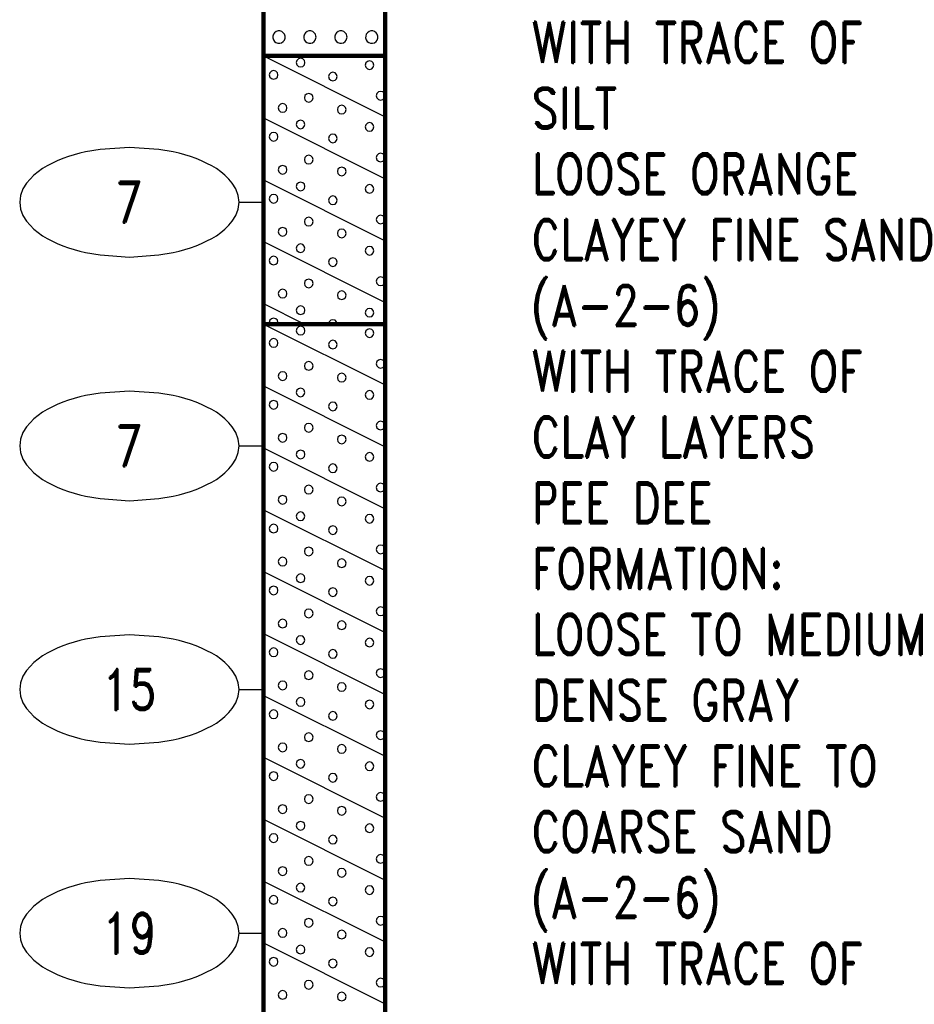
# Model space of a CAD drawing. Extents: x -12 to 875, y 346 to 518.
# Tile 9 of 10: x 838 to 874, y 436 to 477. Entities that reach past the tile are written whole.
import ezdxf
from ezdxf.enums import TextEntityAlignment as Align

# ---------------------------------------------------------------- set-up
doc = ezdxf.new("R2010")
doc.units = 0
doc.linetypes.add('Solid', pattern=[0])
doc.layers.get('0').update_dxf_attribs({"linetype": 'Solid'})
doc.layers.add('EB1-A', color=1, linetype='Solid')
doc.styles.add('ROMAND', font='romand', dxfattribs={"height": 1})

# ---------------------------------------------------------------- blocks, each defined once
blk = doc.blocks.new('DGRFC_NCDOT$NVALUE$ELLIPS')
at = {"color": 7, "linetype": 'Solid'}
blk.add_lwpolyline([(0, -2.5), (1.337, -2.407), (1.998, -2.292), (2.262, -2.231), (2.524, -2.16), (2.783, -2.078), (3.038, -1.985), (3.289, -1.882), (3.536, -1.768), (3.755, -1.657), (3.965, -1.529), (4.165, -1.386), (4.353, -1.227), (4.528, -1.054), (4.689, -0.869), (4.858, -0.606), (4.964, -0.311), (5, 0), (4.964, 0.311), (4.858, 0.606), (4.689, 0.869), (4.528, 1.054), (4.353, 1.227), (4.165, 1.386), (3.965, 1.529), (3.755, 1.657), (3.536, 1.768), (3.289, 1.882), (3.038, 1.985), (2.783, 2.078), (2.524, 2.16), (2.262, 2.231), (1.998, 2.292), (1.337, 2.407), (0, 2.5), (-1.337, 2.407), (-1.998, 2.292), (-2.262, 2.231), (-2.524, 2.16), (-2.783, 2.078), (-3.038, 1.985), (-3.289, 1.882), (-3.536, 1.768), (-3.755, 1.657), (-3.965, 1.529), (-4.165, 1.386), (-4.353, 1.227), (-4.528, 1.054), (-4.689, 0.869), (-4.858, 0.606), (-4.964, 0.311), (-5, 0), (-4.964, -0.311), (-4.858, -0.606), (-4.689, -0.869), (-4.528, -1.054), (-4.353, -1.227), (-4.165, -1.386), (-3.965, -1.529), (-3.755, -1.657), (-3.536, -1.768), (-3.289, -1.882), (-3.038, -1.985), (-2.783, -2.078), (-2.524, -2.16), (-2.262, -2.231), (-1.998, -2.292), (-1.337, -2.407), (0, -2.5)], dxfattribs=at)

msp = doc.modelspace()

# ---------------------------------------------------------------- linework, layer by layer
at = {"layer": 'EB1-A', "color": 7, "linetype": 'Solid', "const_width": 0.178}
for points in [[(847.5, 498.2), (847.5, 475.2)], [(852.5, 475.2), (852.5, 498.2)], [(847.5, 475.2), (852.5, 475.2)], [(847.5, 475.2), (847.5, 464.2)], [(852.5, 464.2), (852.5, 475.2)], [(847.5, 464.2), (852.5, 464.2)], [(847.5, 464.2), (847.5, 434.2)], [(852.5, 434.2), (852.5, 464.2)]]:
    msp.add_lwpolyline(points, dxfattribs=at)
at = {"layer": 'EB1-A', "color": 2, "linetype": 'Solid'}
for points in [[(848.389, 475.975), (848.386, 476.015), (848.362, 476.09), (848.316, 476.154), (848.252, 476.201), (848.177, 476.226), (848.098, 476.226), (848.022, 476.203), (847.958, 476.157), (847.91, 476.094), (847.885, 476.019), (847.883, 475.94), (847.906, 475.864), (847.951, 475.799), (848.014, 475.751), (848.089, 475.725), (848.168, 475.723), (848.244, 475.745), (848.309, 475.79), (848.358, 475.852), (848.385, 475.927), (848.389, 475.975)], [(849.659, 475.975), (849.656, 476.015), (849.632, 476.09), (849.586, 476.154), (849.522, 476.201), (849.447, 476.226), (849.368, 476.226), (849.292, 476.203), (849.228, 476.157), (849.18, 476.094), (849.155, 476.019), (849.153, 475.94), (849.176, 475.864), (849.221, 475.799), (849.284, 475.751), (849.359, 475.725), (849.438, 475.723), (849.514, 475.745), (849.579, 475.79), (849.628, 475.852), (849.655, 475.927), (849.659, 475.975)], [(850.929, 475.975), (850.926, 476.015), (850.902, 476.09), (850.856, 476.154), (850.792, 476.201), (850.717, 476.226), (850.638, 476.226), (850.562, 476.203), (850.498, 476.157), (850.45, 476.094), (850.425, 476.019), (850.423, 475.94), (850.446, 475.864), (850.491, 475.799), (850.554, 475.751), (850.629, 475.725), (850.708, 475.723), (850.784, 475.745), (850.849, 475.79), (850.898, 475.852), (850.925, 475.927), (850.929, 475.975)], [(852.199, 475.975), (852.196, 476.015), (852.172, 476.09), (852.126, 476.154), (852.062, 476.201), (851.987, 476.226), (851.908, 476.226), (851.832, 476.203), (851.768, 476.157), (851.72, 476.094), (851.695, 476.019), (851.693, 475.94), (851.716, 475.864), (851.761, 475.799), (851.824, 475.751), (851.899, 475.725), (851.978, 475.723), (852.054, 475.745), (852.119, 475.79), (852.168, 475.852), (852.195, 475.927), (852.199, 475.975)], [(847.5, 475.2), (852.5, 472.7)], [(849.201, 474.927), (849.178, 475.016), (849.112, 475.081), (849.024, 475.105), (848.935, 475.081), (848.87, 475.016), (848.846, 474.927), (848.87, 474.838), (848.935, 474.773), (849.024, 474.75), (849.112, 474.773), (849.178, 474.838), (849.201, 474.927)], [(852.031, 474.825), (852.007, 474.914), (851.942, 474.979), (851.853, 475.003), (851.764, 474.979), (851.699, 474.914), (851.675, 474.825), (851.699, 474.737), (851.764, 474.672), (851.853, 474.648), (851.942, 474.672), (852.007, 474.737), (852.031, 474.825)], [(848.095, 474.424), (848.071, 474.513), (848.006, 474.578), (847.917, 474.602), (847.828, 474.578), (847.763, 474.513), (847.74, 474.424), (847.763, 474.335), (847.828, 474.27), (847.917, 474.246), (848.006, 474.27), (848.071, 474.335), (848.095, 474.424)], [(850.526, 474.358), (850.502, 474.447), (850.437, 474.512), (850.348, 474.535), (850.259, 474.512), (850.194, 474.447), (850.17, 474.358), (850.194, 474.269), (850.259, 474.204), (850.348, 474.18), (850.437, 474.204), (850.502, 474.269), (850.526, 474.358)], [(849.534, 473.483), (849.51, 473.572), (849.445, 473.637), (849.356, 473.661), (849.268, 473.637), (849.202, 473.572), (849.179, 473.483), (849.202, 473.394), (849.268, 473.329), (849.356, 473.305), (849.445, 473.329), (849.51, 473.394), (849.534, 473.483)], [(852.484, 473.569), (852.46, 473.658), (852.395, 473.723), (852.306, 473.747), (852.217, 473.723), (852.152, 473.658), (852.128, 473.569), (852.152, 473.481), (852.217, 473.416), (852.306, 473.392), (852.395, 473.416), (852.46, 473.481), (852.484, 473.569)], [(848.464, 473.066), (848.44, 473.155), (848.375, 473.22), (848.286, 473.244), (848.197, 473.22), (848.132, 473.155), (848.108, 473.066), (848.132, 472.977), (848.197, 472.912), (848.286, 472.888), (848.375, 472.912), (848.44, 472.977), (848.464, 473.066)], [(850.889, 473), (850.866, 473.089), (850.801, 473.154), (850.712, 473.178), (850.623, 473.154), (850.558, 473.089), (850.534, 473), (850.558, 472.911), (850.623, 472.846), (850.712, 472.822), (850.801, 472.846), (850.866, 472.911), (850.889, 473)], [(847.5, 472.66), (852.5, 470.16)], [(849.201, 472.39), (849.177, 472.479), (849.112, 472.544), (849.023, 472.568), (848.935, 472.544), (848.869, 472.479), (848.846, 472.39), (848.869, 472.301), (848.935, 472.236), (849.023, 472.212), (849.112, 472.236), (849.177, 472.301), (849.201, 472.39)], [(852.031, 472.288), (852.007, 472.377), (851.942, 472.442), (851.853, 472.466), (851.764, 472.442), (851.699, 472.377), (851.675, 472.288), (851.699, 472.199), (851.764, 472.134), (851.853, 472.11), (851.942, 472.134), (852.007, 472.199), (852.031, 472.288)], [(848.095, 471.886), (848.071, 471.975), (848.006, 472.04), (847.917, 472.064), (847.828, 472.04), (847.763, 471.975), (847.74, 471.886), (847.763, 471.797), (847.828, 471.732), (847.917, 471.709), (848.006, 471.732), (848.071, 471.797), (848.095, 471.886)], [(850.526, 471.82), (850.502, 471.909), (850.437, 471.974), (850.348, 471.998), (850.259, 471.974), (850.194, 471.909), (850.17, 471.82), (850.194, 471.731), (850.259, 471.666), (850.348, 471.642), (850.437, 471.666), (850.502, 471.731), (850.526, 471.82)], [(852.484, 471.032), (852.46, 471.121), (852.395, 471.186), (852.306, 471.21), (852.217, 471.186), (852.152, 471.121), (852.128, 471.032), (852.152, 470.943), (852.217, 470.878), (852.306, 470.854), (852.395, 470.878), (852.46, 470.943), (852.484, 471.032)], [(849.534, 470.946), (849.51, 471.034), (849.445, 471.1), (849.356, 471.123), (849.268, 471.1), (849.202, 471.034), (849.179, 470.946), (849.202, 470.857), (849.268, 470.792), (849.356, 470.768), (849.445, 470.792), (849.51, 470.857), (849.534, 470.946)], [(848.464, 470.529), (848.44, 470.618), (848.375, 470.683), (848.286, 470.706), (848.197, 470.683), (848.132, 470.618), (848.108, 470.529), (848.132, 470.44), (848.197, 470.375), (848.286, 470.351), (848.375, 470.375), (848.44, 470.44), (848.464, 470.529)], [(850.889, 470.462), (850.866, 470.551), (850.801, 470.616), (850.712, 470.64), (850.623, 470.616), (850.558, 470.551), (850.534, 470.462), (850.558, 470.374), (850.623, 470.309), (850.712, 470.285), (850.801, 470.309), (850.866, 470.374), (850.889, 470.462)], [(847.5, 470.12), (852.5, 467.62)], [(849.201, 469.847), (849.178, 469.936), (849.112, 470.001), (849.024, 470.025), (848.935, 470.001), (848.87, 469.936), (848.846, 469.847), (848.87, 469.758), (848.935, 469.693), (849.024, 469.67), (849.112, 469.693), (849.178, 469.758), (849.201, 469.847)], [(852.031, 469.745), (852.007, 469.834), (851.942, 469.899), (851.853, 469.923), (851.764, 469.899), (851.699, 469.834), (851.675, 469.745), (851.699, 469.657), (851.764, 469.592), (851.853, 469.568), (851.942, 469.592), (852.007, 469.657), (852.031, 469.745)], [(848.095, 469.344), (848.071, 469.433), (848.006, 469.498), (847.917, 469.522), (847.828, 469.498), (847.763, 469.433), (847.74, 469.344), (847.763, 469.255), (847.828, 469.19), (847.917, 469.166), (848.006, 469.19), (848.071, 469.255), (848.095, 469.344)], [(850.526, 469.278), (850.502, 469.367), (850.437, 469.432), (850.348, 469.455), (850.259, 469.432), (850.194, 469.367), (850.17, 469.278), (850.194, 469.189), (850.259, 469.124), (850.348, 469.1), (850.437, 469.124), (850.502, 469.189), (850.526, 469.278)], [(849.534, 468.403), (849.51, 468.492), (849.445, 468.557), (849.356, 468.581), (849.268, 468.557), (849.202, 468.492), (849.179, 468.403), (849.202, 468.314), (849.268, 468.249), (849.356, 468.225), (849.445, 468.249), (849.51, 468.314), (849.534, 468.403)], [(852.484, 468.489), (852.46, 468.578), (852.395, 468.643), (852.306, 468.667), (852.217, 468.643), (852.152, 468.578), (852.128, 468.489), (852.152, 468.401), (852.217, 468.336), (852.306, 468.312), (852.395, 468.336), (852.46, 468.401), (852.484, 468.489)], [(848.464, 467.986), (848.44, 468.075), (848.375, 468.14), (848.286, 468.164), (848.197, 468.14), (848.132, 468.075), (848.108, 467.986), (848.132, 467.897), (848.197, 467.832), (848.286, 467.808), (848.375, 467.832), (848.44, 467.897), (848.464, 467.986)], [(850.889, 467.92), (850.866, 468.009), (850.801, 468.074), (850.712, 468.098), (850.623, 468.074), (850.558, 468.009), (850.534, 467.92), (850.558, 467.831), (850.623, 467.766), (850.712, 467.742), (850.801, 467.766), (850.866, 467.831), (850.889, 467.92)], [(847.5, 467.58), (852.5, 465.08)], [(849.201, 467.31), (849.177, 467.399), (849.112, 467.464), (849.023, 467.488), (848.935, 467.464), (848.869, 467.399), (848.846, 467.31), (848.869, 467.221), (848.935, 467.156), (849.023, 467.132), (849.112, 467.156), (849.177, 467.221), (849.201, 467.31)], [(852.031, 467.208), (852.007, 467.297), (851.942, 467.362), (851.853, 467.386), (851.764, 467.362), (851.699, 467.297), (851.675, 467.208), (851.699, 467.119), (851.764, 467.054), (851.853, 467.03), (851.942, 467.054), (852.007, 467.119), (852.031, 467.208)], [(848.095, 466.806), (848.071, 466.895), (848.006, 466.96), (847.917, 466.984), (847.828, 466.96), (847.763, 466.895), (847.74, 466.806), (847.763, 466.717), (847.828, 466.652), (847.917, 466.629), (848.006, 466.652), (848.071, 466.717), (848.095, 466.806)], [(850.526, 466.74), (850.502, 466.829), (850.437, 466.894), (850.348, 466.918), (850.259, 466.894), (850.194, 466.829), (850.17, 466.74), (850.194, 466.651), (850.259, 466.586), (850.348, 466.562), (850.437, 466.586), (850.502, 466.651), (850.526, 466.74)], [(849.534, 465.866), (849.51, 465.954), (849.445, 466.02), (849.356, 466.043), (849.268, 466.02), (849.202, 465.954), (849.179, 465.866), (849.202, 465.777), (849.268, 465.712), (849.356, 465.688), (849.445, 465.712), (849.51, 465.777), (849.534, 465.866)], [(852.484, 465.952), (852.46, 466.041), (852.395, 466.106), (852.306, 466.13), (852.217, 466.106), (852.152, 466.041), (852.128, 465.952), (852.152, 465.863), (852.217, 465.798), (852.306, 465.774), (852.395, 465.798), (852.46, 465.863), (852.484, 465.952)], [(848.464, 465.449), (848.44, 465.538), (848.375, 465.603), (848.286, 465.626), (848.197, 465.603), (848.132, 465.538), (848.108, 465.449), (848.132, 465.36), (848.197, 465.295), (848.286, 465.271), (848.375, 465.295), (848.44, 465.36), (848.464, 465.449)], [(850.889, 465.382), (850.866, 465.471), (850.801, 465.536), (850.712, 465.56), (850.623, 465.536), (850.558, 465.471), (850.534, 465.382), (850.558, 465.294), (850.623, 465.229), (850.712, 465.205), (850.801, 465.229), (850.866, 465.294), (850.889, 465.382)], [(847.5, 465.04), (849.18, 464.2)], [(849.201, 464.767), (849.178, 464.856), (849.112, 464.921), (849.024, 464.945), (848.935, 464.921), (848.87, 464.856), (848.846, 464.767), (848.87, 464.678), (848.935, 464.613), (849.024, 464.59), (849.112, 464.613), (849.178, 464.678), (849.201, 464.767)], [(852.031, 464.665), (852.007, 464.754), (851.942, 464.819), (851.853, 464.843), (851.764, 464.819), (851.699, 464.754), (851.675, 464.665), (851.699, 464.577), (851.764, 464.512), (851.853, 464.488), (851.942, 464.512), (852.007, 464.577), (852.031, 464.665)], [(848.095, 464.264), (848.071, 464.353), (848.006, 464.418), (847.917, 464.442), (847.828, 464.418), (847.763, 464.353), (847.74, 464.264), (847.757, 464.2), (848.078, 464.2), (848.095, 464.264)], [(850.502, 464.287), (850.437, 464.352), (850.348, 464.375), (850.259, 464.352), (850.194, 464.287), (850.171, 464.2), (850.525, 464.2), (850.502, 464.287)], [(847.5, 464.2), (852.5, 461.7)], [(849.201, 463.927), (849.178, 464.016), (849.112, 464.081), (849.024, 464.105), (848.935, 464.081), (848.87, 464.016), (848.846, 463.927), (848.87, 463.838), (848.935, 463.773), (849.024, 463.75), (849.112, 463.773), (849.178, 463.838), (849.201, 463.927)], [(852.031, 463.825), (852.007, 463.914), (851.942, 463.979), (851.853, 464.003), (851.764, 463.979), (851.699, 463.914), (851.675, 463.825), (851.699, 463.737), (851.764, 463.672), (851.853, 463.648), (851.942, 463.672), (852.007, 463.737), (852.031, 463.825)], [(848.095, 463.424), (848.071, 463.513), (848.006, 463.578), (847.917, 463.602), (847.828, 463.578), (847.763, 463.513), (847.74, 463.424), (847.763, 463.335), (847.828, 463.27), (847.917, 463.246), (848.006, 463.27), (848.071, 463.335), (848.095, 463.424)], [(850.526, 463.358), (850.502, 463.447), (850.437, 463.512), (850.348, 463.535), (850.259, 463.512), (850.194, 463.447), (850.17, 463.358), (850.194, 463.269), (850.259, 463.204), (850.348, 463.18), (850.437, 463.204), (850.502, 463.269), (850.526, 463.358)], [(852.484, 462.569), (852.46, 462.658), (852.395, 462.723), (852.306, 462.747), (852.217, 462.723), (852.152, 462.658), (852.128, 462.569), (852.152, 462.481), (852.217, 462.416), (852.306, 462.392), (852.395, 462.416), (852.46, 462.481), (852.484, 462.569)], [(849.534, 462.483), (849.51, 462.572), (849.445, 462.637), (849.356, 462.661), (849.268, 462.637), (849.202, 462.572), (849.179, 462.483), (849.202, 462.394), (849.268, 462.329), (849.356, 462.305), (849.445, 462.329), (849.51, 462.394), (849.534, 462.483)], [(848.464, 462.066), (848.44, 462.155), (848.375, 462.22), (848.286, 462.244), (848.197, 462.22), (848.132, 462.155), (848.108, 462.066), (848.132, 461.977), (848.197, 461.912), (848.286, 461.888), (848.375, 461.912), (848.44, 461.977), (848.464, 462.066)], [(850.889, 462), (850.866, 462.089), (850.801, 462.154), (850.712, 462.178), (850.623, 462.154), (850.558, 462.089), (850.534, 462), (850.558, 461.911), (850.623, 461.846), (850.712, 461.822), (850.801, 461.846), (850.866, 461.911), (850.889, 462)], [(847.5, 461.66), (852.5, 459.16)], [(849.201, 461.39), (849.177, 461.479), (849.112, 461.544), (849.023, 461.568), (848.935, 461.544), (848.869, 461.479), (848.846, 461.39), (848.869, 461.301), (848.935, 461.236), (849.023, 461.212), (849.112, 461.236), (849.177, 461.301), (849.201, 461.39)], [(852.031, 461.288), (852.007, 461.377), (851.942, 461.442), (851.853, 461.466), (851.764, 461.442), (851.699, 461.377), (851.675, 461.288), (851.699, 461.199), (851.764, 461.134), (851.853, 461.11), (851.942, 461.134), (852.007, 461.199), (852.031, 461.288)], [(848.095, 460.886), (848.071, 460.975), (848.006, 461.04), (847.917, 461.064), (847.828, 461.04), (847.763, 460.975), (847.74, 460.886), (847.763, 460.797), (847.828, 460.732), (847.917, 460.709), (848.006, 460.732), (848.071, 460.797), (848.095, 460.886)], [(850.526, 460.82), (850.502, 460.909), (850.437, 460.974), (850.348, 460.998), (850.259, 460.974), (850.194, 460.909), (850.17, 460.82), (850.194, 460.731), (850.259, 460.666), (850.348, 460.642), (850.437, 460.666), (850.502, 460.731), (850.526, 460.82)], [(849.534, 459.946), (849.51, 460.034), (849.445, 460.1), (849.356, 460.123), (849.268, 460.1), (849.202, 460.034), (849.179, 459.946), (849.202, 459.857), (849.268, 459.792), (849.356, 459.768), (849.445, 459.792), (849.51, 459.857), (849.534, 459.946)], [(852.484, 460.032), (852.46, 460.121), (852.395, 460.186), (852.306, 460.21), (852.217, 460.186), (852.152, 460.121), (852.128, 460.032), (852.152, 459.943), (852.217, 459.878), (852.306, 459.854), (852.395, 459.878), (852.46, 459.943), (852.484, 460.032)], [(848.464, 459.529), (848.44, 459.618), (848.375, 459.683), (848.286, 459.706), (848.197, 459.683), (848.132, 459.618), (848.108, 459.529), (848.132, 459.44), (848.197, 459.375), (848.286, 459.351), (848.375, 459.375), (848.44, 459.44), (848.464, 459.529)], [(850.889, 459.462), (850.866, 459.551), (850.801, 459.616), (850.712, 459.64), (850.623, 459.616), (850.558, 459.551), (850.534, 459.462), (850.558, 459.374), (850.623, 459.309), (850.712, 459.285), (850.801, 459.309), (850.866, 459.374), (850.889, 459.462)], [(847.5, 459.12), (852.5, 456.62)], [(849.201, 458.847), (849.178, 458.936), (849.112, 459.001), (849.024, 459.025), (848.935, 459.001), (848.87, 458.936), (848.846, 458.847), (848.87, 458.758), (848.935, 458.693), (849.024, 458.67), (849.112, 458.693), (849.178, 458.758), (849.201, 458.847)], [(852.031, 458.745), (852.007, 458.834), (851.942, 458.899), (851.853, 458.923), (851.764, 458.899), (851.699, 458.834), (851.675, 458.745), (851.699, 458.657), (851.764, 458.592), (851.853, 458.568), (851.942, 458.592), (852.007, 458.657), (852.031, 458.745)], [(848.095, 458.344), (848.071, 458.433), (848.006, 458.498), (847.917, 458.522), (847.828, 458.498), (847.763, 458.433), (847.74, 458.344), (847.763, 458.255), (847.828, 458.19), (847.917, 458.166), (848.006, 458.19), (848.071, 458.255), (848.095, 458.344)], [(850.526, 458.278), (850.502, 458.367), (850.437, 458.432), (850.348, 458.455), (850.259, 458.432), (850.194, 458.367), (850.17, 458.278), (850.194, 458.189), (850.259, 458.124), (850.348, 458.1), (850.437, 458.124), (850.502, 458.189), (850.526, 458.278)], [(849.534, 457.403), (849.51, 457.492), (849.445, 457.557), (849.356, 457.581), (849.268, 457.557), (849.202, 457.492), (849.179, 457.403), (849.202, 457.314), (849.268, 457.249), (849.356, 457.225), (849.445, 457.249), (849.51, 457.314), (849.534, 457.403)], [(852.484, 457.489), (852.46, 457.578), (852.395, 457.643), (852.306, 457.667), (852.217, 457.643), (852.152, 457.578), (852.128, 457.489), (852.152, 457.401), (852.217, 457.336), (852.306, 457.312), (852.395, 457.336), (852.46, 457.401), (852.484, 457.489)], [(848.464, 456.986), (848.44, 457.075), (848.375, 457.14), (848.286, 457.164), (848.197, 457.14), (848.132, 457.075), (848.108, 456.986), (848.132, 456.897), (848.197, 456.832), (848.286, 456.808), (848.375, 456.832), (848.44, 456.897), (848.464, 456.986)], [(850.889, 456.92), (850.866, 457.009), (850.801, 457.074), (850.712, 457.098), (850.623, 457.074), (850.558, 457.009), (850.534, 456.92), (850.558, 456.831), (850.623, 456.766), (850.712, 456.742), (850.801, 456.766), (850.866, 456.831), (850.889, 456.92)], [(847.5, 456.58), (852.5, 454.08)], [(849.201, 456.31), (849.177, 456.399), (849.112, 456.464), (849.023, 456.488), (848.935, 456.464), (848.869, 456.399), (848.846, 456.31), (848.869, 456.221), (848.935, 456.156), (849.023, 456.132), (849.112, 456.156), (849.177, 456.221), (849.201, 456.31)], [(852.031, 456.208), (852.007, 456.297), (851.942, 456.362), (851.853, 456.386), (851.764, 456.362), (851.699, 456.297), (851.675, 456.208), (851.699, 456.119), (851.764, 456.054), (851.853, 456.03), (851.942, 456.054), (852.007, 456.119), (852.031, 456.208)], [(848.095, 455.806), (848.071, 455.895), (848.006, 455.96), (847.917, 455.984), (847.828, 455.96), (847.763, 455.895), (847.74, 455.806), (847.763, 455.717), (847.828, 455.652), (847.917, 455.629), (848.006, 455.652), (848.071, 455.717), (848.095, 455.806)], [(850.526, 455.74), (850.502, 455.829), (850.437, 455.894), (850.348, 455.918), (850.259, 455.894), (850.194, 455.829), (850.17, 455.74), (850.194, 455.651), (850.259, 455.586), (850.348, 455.562), (850.437, 455.586), (850.502, 455.651), (850.526, 455.74)], [(849.534, 454.866), (849.51, 454.954), (849.445, 455.02), (849.356, 455.043), (849.268, 455.02), (849.202, 454.954), (849.179, 454.866), (849.202, 454.777), (849.268, 454.712), (849.356, 454.688), (849.445, 454.712), (849.51, 454.777), (849.534, 454.866)], [(852.484, 454.952), (852.46, 455.041), (852.395, 455.106), (852.306, 455.13), (852.217, 455.106), (852.152, 455.041), (852.128, 454.952), (852.152, 454.863), (852.217, 454.798), (852.306, 454.774), (852.395, 454.798), (852.46, 454.863), (852.484, 454.952)], [(848.464, 454.449), (848.44, 454.538), (848.375, 454.603), (848.286, 454.626), (848.197, 454.603), (848.132, 454.538), (848.108, 454.449), (848.132, 454.36), (848.197, 454.295), (848.286, 454.271), (848.375, 454.295), (848.44, 454.36), (848.464, 454.449)], [(850.889, 454.382), (850.866, 454.471), (850.801, 454.536), (850.712, 454.56), (850.623, 454.536), (850.558, 454.471), (850.534, 454.382), (850.558, 454.294), (850.623, 454.229), (850.712, 454.205), (850.801, 454.229), (850.866, 454.294), (850.889, 454.382)], [(847.5, 454.04), (852.5, 451.54)], [(849.201, 453.767), (849.178, 453.856), (849.112, 453.921), (849.024, 453.945), (848.935, 453.921), (848.87, 453.856), (848.846, 453.767), (848.87, 453.678), (848.935, 453.613), (849.024, 453.59), (849.112, 453.613), (849.178, 453.678), (849.201, 453.767)], [(852.031, 453.665), (852.007, 453.754), (851.942, 453.819), (851.853, 453.843), (851.764, 453.819), (851.699, 453.754), (851.675, 453.665), (851.699, 453.577), (851.764, 453.512), (851.853, 453.488), (851.942, 453.512), (852.007, 453.577), (852.031, 453.665)], [(848.095, 453.264), (848.071, 453.353), (848.006, 453.418), (847.917, 453.442), (847.828, 453.418), (847.763, 453.353), (847.74, 453.264), (847.763, 453.175), (847.828, 453.11), (847.917, 453.086), (848.006, 453.11), (848.071, 453.175), (848.095, 453.264)], [(850.526, 453.198), (850.502, 453.287), (850.437, 453.352), (850.348, 453.375), (850.259, 453.352), (850.194, 453.287), (850.17, 453.198), (850.194, 453.109), (850.259, 453.044), (850.348, 453.02), (850.437, 453.044), (850.502, 453.109), (850.526, 453.198)], [(849.534, 452.323), (849.51, 452.412), (849.445, 452.477), (849.356, 452.501), (849.268, 452.477), (849.202, 452.412), (849.179, 452.323), (849.202, 452.234), (849.268, 452.169), (849.356, 452.145), (849.445, 452.169), (849.51, 452.234), (849.534, 452.323)], [(852.484, 452.409), (852.46, 452.498), (852.395, 452.563), (852.306, 452.587), (852.217, 452.563), (852.152, 452.498), (852.128, 452.409), (852.152, 452.321), (852.217, 452.256), (852.306, 452.232), (852.395, 452.256), (852.46, 452.321), (852.484, 452.409)], [(848.464, 451.906), (848.44, 451.995), (848.375, 452.06), (848.286, 452.084), (848.197, 452.06), (848.132, 451.995), (848.108, 451.906), (848.132, 451.817), (848.197, 451.752), (848.286, 451.728), (848.375, 451.752), (848.44, 451.817), (848.464, 451.906)], [(850.889, 451.84), (850.866, 451.929), (850.801, 451.994), (850.712, 452.018), (850.623, 451.994), (850.558, 451.929), (850.534, 451.84), (850.558, 451.751), (850.623, 451.686), (850.712, 451.662), (850.801, 451.686), (850.866, 451.751), (850.889, 451.84)], [(847.5, 451.5), (852.5, 449)], [(849.201, 451.23), (849.177, 451.319), (849.112, 451.384), (849.023, 451.408), (848.935, 451.384), (848.869, 451.319), (848.846, 451.23), (848.869, 451.141), (848.935, 451.076), (849.023, 451.052), (849.112, 451.076), (849.177, 451.141), (849.201, 451.23)], [(852.031, 451.128), (852.007, 451.217), (851.942, 451.282), (851.853, 451.306), (851.764, 451.282), (851.699, 451.217), (851.675, 451.128), (851.699, 451.039), (851.764, 450.974), (851.853, 450.95), (851.942, 450.974), (852.007, 451.039), (852.031, 451.128)], [(848.095, 450.726), (848.071, 450.815), (848.006, 450.88), (847.917, 450.904), (847.828, 450.88), (847.763, 450.815), (847.74, 450.726), (847.763, 450.637), (847.828, 450.572), (847.917, 450.549), (848.006, 450.572), (848.071, 450.637), (848.095, 450.726)], [(850.526, 450.66), (850.502, 450.749), (850.437, 450.814), (850.348, 450.838), (850.259, 450.814), (850.194, 450.749), (850.17, 450.66), (850.194, 450.571), (850.259, 450.506), (850.348, 450.482), (850.437, 450.506), (850.502, 450.571), (850.526, 450.66)], [(849.534, 449.786), (849.51, 449.874), (849.445, 449.94), (849.356, 449.963), (849.268, 449.94), (849.202, 449.874), (849.179, 449.786), (849.202, 449.697), (849.268, 449.632), (849.356, 449.608), (849.445, 449.632), (849.51, 449.697), (849.534, 449.786)], [(852.484, 449.872), (852.46, 449.961), (852.395, 450.026), (852.306, 450.05), (852.217, 450.026), (852.152, 449.961), (852.128, 449.872), (852.152, 449.783), (852.217, 449.718), (852.306, 449.694), (852.395, 449.718), (852.46, 449.783), (852.484, 449.872)], [(848.464, 449.369), (848.44, 449.458), (848.375, 449.523), (848.286, 449.546), (848.197, 449.523), (848.132, 449.458), (848.108, 449.369), (848.132, 449.28), (848.197, 449.215), (848.286, 449.191), (848.375, 449.215), (848.44, 449.28), (848.464, 449.369)], [(850.889, 449.302), (850.866, 449.391), (850.801, 449.456), (850.712, 449.48), (850.623, 449.456), (850.558, 449.391), (850.534, 449.302), (850.558, 449.214), (850.623, 449.149), (850.712, 449.125), (850.801, 449.149), (850.866, 449.214), (850.889, 449.302)], [(847.5, 448.96), (852.5, 446.46)], [(849.201, 448.687), (849.178, 448.776), (849.112, 448.841), (849.024, 448.865), (848.935, 448.841), (848.87, 448.776), (848.846, 448.687), (848.87, 448.598), (848.935, 448.533), (849.024, 448.51), (849.112, 448.533), (849.178, 448.598), (849.201, 448.687)], [(852.031, 448.585), (852.007, 448.674), (851.942, 448.739), (851.853, 448.763), (851.764, 448.739), (851.699, 448.674), (851.675, 448.585), (851.699, 448.497), (851.764, 448.432), (851.853, 448.408), (851.942, 448.432), (852.007, 448.497), (852.031, 448.585)], [(848.095, 448.184), (848.071, 448.273), (848.006, 448.338), (847.917, 448.362), (847.828, 448.338), (847.763, 448.273), (847.74, 448.184), (847.763, 448.095), (847.828, 448.03), (847.917, 448.006), (848.006, 448.03), (848.071, 448.095), (848.095, 448.184)], [(850.526, 448.118), (850.502, 448.207), (850.437, 448.272), (850.348, 448.295), (850.259, 448.272), (850.194, 448.207), (850.17, 448.118), (850.194, 448.029), (850.259, 447.964), (850.348, 447.94), (850.437, 447.964), (850.502, 448.029), (850.526, 448.118)], [(849.534, 447.243), (849.51, 447.332), (849.445, 447.397), (849.356, 447.421), (849.268, 447.397), (849.202, 447.332), (849.179, 447.243), (849.202, 447.154), (849.268, 447.089), (849.356, 447.065), (849.445, 447.089), (849.51, 447.154), (849.534, 447.243)], [(852.484, 447.329), (852.46, 447.418), (852.395, 447.483), (852.306, 447.507), (852.217, 447.483), (852.152, 447.418), (852.128, 447.329), (852.152, 447.241), (852.217, 447.176), (852.306, 447.152), (852.395, 447.176), (852.46, 447.241), (852.484, 447.329)], [(848.464, 446.826), (848.44, 446.915), (848.375, 446.98), (848.286, 447.004), (848.197, 446.98), (848.132, 446.915), (848.108, 446.826), (848.132, 446.737), (848.197, 446.672), (848.286, 446.648), (848.375, 446.672), (848.44, 446.737), (848.464, 446.826)], [(850.889, 446.76), (850.866, 446.849), (850.801, 446.914), (850.712, 446.938), (850.623, 446.914), (850.558, 446.849), (850.534, 446.76), (850.558, 446.671), (850.623, 446.606), (850.712, 446.582), (850.801, 446.606), (850.866, 446.671), (850.889, 446.76)], [(847.5, 446.42), (852.5, 443.92)], [(849.201, 446.15), (849.177, 446.239), (849.112, 446.304), (849.023, 446.328), (848.935, 446.304), (848.869, 446.239), (848.846, 446.15), (848.869, 446.061), (848.935, 445.996), (849.023, 445.972), (849.112, 445.996), (849.177, 446.061), (849.201, 446.15)], [(852.031, 446.048), (852.007, 446.137), (851.942, 446.202), (851.853, 446.226), (851.764, 446.202), (851.699, 446.137), (851.675, 446.048), (851.699, 445.959), (851.764, 445.894), (851.853, 445.87), (851.942, 445.894), (852.007, 445.959), (852.031, 446.048)], [(848.095, 445.646), (848.071, 445.735), (848.006, 445.8), (847.917, 445.824), (847.828, 445.8), (847.763, 445.735), (847.74, 445.646), (847.763, 445.557), (847.828, 445.492), (847.917, 445.469), (848.006, 445.492), (848.071, 445.557), (848.095, 445.646)], [(850.526, 445.58), (850.502, 445.669), (850.437, 445.734), (850.348, 445.758), (850.259, 445.734), (850.194, 445.669), (850.17, 445.58), (850.194, 445.491), (850.259, 445.426), (850.348, 445.402), (850.437, 445.426), (850.502, 445.491), (850.526, 445.58)], [(852.484, 444.792), (852.46, 444.881), (852.395, 444.946), (852.306, 444.97), (852.217, 444.946), (852.152, 444.881), (852.128, 444.792), (852.152, 444.703), (852.217, 444.638), (852.306, 444.614), (852.395, 444.638), (852.46, 444.703), (852.484, 444.792)], [(849.534, 444.706), (849.51, 444.794), (849.445, 444.86), (849.356, 444.883), (849.268, 444.86), (849.202, 444.794), (849.179, 444.706), (849.202, 444.617), (849.268, 444.552), (849.356, 444.528), (849.445, 444.552), (849.51, 444.617), (849.534, 444.706)], [(848.464, 444.289), (848.44, 444.378), (848.375, 444.443), (848.286, 444.466), (848.197, 444.443), (848.132, 444.378), (848.108, 444.289), (848.132, 444.2), (848.197, 444.135), (848.286, 444.111), (848.375, 444.135), (848.44, 444.2), (848.464, 444.289)], [(850.889, 444.222), (850.866, 444.311), (850.801, 444.376), (850.712, 444.4), (850.623, 444.376), (850.558, 444.311), (850.534, 444.222), (850.558, 444.134), (850.623, 444.069), (850.712, 444.045), (850.801, 444.069), (850.866, 444.134), (850.889, 444.222)], [(847.5, 443.88), (852.5, 441.38)], [(849.201, 443.607), (849.178, 443.696), (849.112, 443.761), (849.024, 443.785), (848.935, 443.761), (848.87, 443.696), (848.846, 443.607), (848.87, 443.518), (848.935, 443.453), (849.024, 443.43), (849.112, 443.453), (849.178, 443.518), (849.201, 443.607)], [(852.031, 443.505), (852.007, 443.594), (851.942, 443.659), (851.853, 443.683), (851.764, 443.659), (851.699, 443.594), (851.675, 443.505), (851.699, 443.417), (851.764, 443.352), (851.853, 443.328), (851.942, 443.352), (852.007, 443.417), (852.031, 443.505)], [(848.095, 443.104), (848.071, 443.193), (848.006, 443.258), (847.917, 443.282), (847.828, 443.258), (847.763, 443.193), (847.74, 443.104), (847.763, 443.015), (847.828, 442.95), (847.917, 442.926), (848.006, 442.95), (848.071, 443.015), (848.095, 443.104)], [(850.526, 443.038), (850.502, 443.127), (850.437, 443.192), (850.348, 443.215), (850.259, 443.192), (850.194, 443.127), (850.17, 443.038), (850.194, 442.949), (850.259, 442.884), (850.348, 442.86), (850.437, 442.884), (850.502, 442.949), (850.526, 443.038)], [(849.534, 442.163), (849.51, 442.252), (849.445, 442.317), (849.356, 442.341), (849.268, 442.317), (849.202, 442.252), (849.179, 442.163), (849.202, 442.074), (849.268, 442.009), (849.356, 441.985), (849.445, 442.009), (849.51, 442.074), (849.534, 442.163)], [(852.484, 442.249), (852.46, 442.338), (852.395, 442.403), (852.306, 442.427), (852.217, 442.403), (852.152, 442.338), (852.128, 442.249), (852.152, 442.161), (852.217, 442.096), (852.306, 442.072), (852.395, 442.096), (852.46, 442.161), (852.484, 442.249)], [(848.464, 441.746), (848.44, 441.835), (848.375, 441.9), (848.286, 441.924), (848.197, 441.9), (848.132, 441.835), (848.108, 441.746), (848.132, 441.657), (848.197, 441.592), (848.286, 441.568), (848.375, 441.592), (848.44, 441.657), (848.464, 441.746)], [(850.889, 441.68), (850.866, 441.769), (850.801, 441.834), (850.712, 441.858), (850.623, 441.834), (850.558, 441.769), (850.534, 441.68), (850.558, 441.591), (850.623, 441.526), (850.712, 441.502), (850.801, 441.526), (850.866, 441.591), (850.889, 441.68)], [(847.5, 441.34), (852.5, 438.84)], [(849.201, 441.07), (849.177, 441.159), (849.112, 441.224), (849.023, 441.248), (848.935, 441.224), (848.869, 441.159), (848.846, 441.07), (848.869, 440.981), (848.935, 440.916), (849.023, 440.892), (849.112, 440.916), (849.177, 440.981), (849.201, 441.07)], [(852.031, 440.968), (852.007, 441.057), (851.942, 441.122), (851.853, 441.146), (851.764, 441.122), (851.699, 441.057), (851.675, 440.968), (851.699, 440.879), (851.764, 440.814), (851.853, 440.79), (851.942, 440.814), (852.007, 440.879), (852.031, 440.968)], [(848.095, 440.566), (848.071, 440.655), (848.006, 440.72), (847.917, 440.744), (847.828, 440.72), (847.763, 440.655), (847.74, 440.566), (847.763, 440.477), (847.828, 440.412), (847.917, 440.389), (848.006, 440.412), (848.071, 440.477), (848.095, 440.566)], [(850.526, 440.5), (850.502, 440.589), (850.437, 440.654), (850.348, 440.678), (850.259, 440.654), (850.194, 440.589), (850.17, 440.5), (850.194, 440.411), (850.259, 440.346), (850.348, 440.322), (850.437, 440.346), (850.502, 440.411), (850.526, 440.5)], [(849.534, 439.626), (849.51, 439.714), (849.445, 439.78), (849.356, 439.803), (849.268, 439.78), (849.202, 439.714), (849.179, 439.626), (849.202, 439.537), (849.268, 439.472), (849.356, 439.448), (849.445, 439.472), (849.51, 439.537), (849.534, 439.626)], [(852.484, 439.712), (852.46, 439.801), (852.395, 439.866), (852.306, 439.89), (852.217, 439.866), (852.152, 439.801), (852.128, 439.712), (852.152, 439.623), (852.217, 439.558), (852.306, 439.534), (852.395, 439.558), (852.46, 439.623), (852.484, 439.712)], [(848.464, 439.209), (848.44, 439.298), (848.375, 439.363), (848.286, 439.386), (848.197, 439.363), (848.132, 439.298), (848.108, 439.209), (848.132, 439.12), (848.197, 439.055), (848.286, 439.031), (848.375, 439.055), (848.44, 439.12), (848.464, 439.209)], [(850.889, 439.142), (850.866, 439.231), (850.801, 439.296), (850.712, 439.32), (850.623, 439.296), (850.558, 439.231), (850.534, 439.142), (850.558, 439.054), (850.623, 438.989), (850.712, 438.965), (850.801, 438.989), (850.866, 439.054), (850.889, 439.142)], [(847.5, 438.8), (852.5, 436.3)], [(849.201, 438.527), (849.178, 438.616), (849.112, 438.681), (849.024, 438.705), (848.935, 438.681), (848.87, 438.616), (848.846, 438.527), (848.87, 438.438), (848.935, 438.373), (849.024, 438.35), (849.112, 438.373), (849.178, 438.438), (849.201, 438.527)], [(852.031, 438.425), (852.007, 438.514), (851.942, 438.579), (851.853, 438.603), (851.764, 438.579), (851.699, 438.514), (851.675, 438.425), (851.699, 438.337), (851.764, 438.272), (851.853, 438.248), (851.942, 438.272), (852.007, 438.337), (852.031, 438.425)], [(848.095, 438.024), (848.071, 438.113), (848.006, 438.178), (847.917, 438.202), (847.828, 438.178), (847.763, 438.113), (847.74, 438.024), (847.763, 437.935), (847.828, 437.87), (847.917, 437.846), (848.006, 437.87), (848.071, 437.935), (848.095, 438.024)], [(850.526, 437.958), (850.502, 438.047), (850.437, 438.112), (850.348, 438.135), (850.259, 438.112), (850.194, 438.047), (850.17, 437.958), (850.194, 437.869), (850.259, 437.804), (850.348, 437.78), (850.437, 437.804), (850.502, 437.869), (850.526, 437.958)], [(849.534, 437.083), (849.51, 437.172), (849.445, 437.237), (849.356, 437.261), (849.268, 437.237), (849.202, 437.172), (849.179, 437.083), (849.202, 436.994), (849.268, 436.929), (849.356, 436.905), (849.445, 436.929), (849.51, 436.994), (849.534, 437.083)], [(852.484, 437.169), (852.46, 437.258), (852.395, 437.323), (852.306, 437.347), (852.217, 437.323), (852.152, 437.258), (852.128, 437.169), (852.152, 437.081), (852.217, 437.016), (852.306, 436.992), (852.395, 437.016), (852.46, 437.081), (852.484, 437.169)], [(848.464, 436.666), (848.44, 436.755), (848.375, 436.82), (848.286, 436.844), (848.197, 436.82), (848.132, 436.755), (848.108, 436.666), (848.132, 436.577), (848.197, 436.512), (848.286, 436.488), (848.375, 436.512), (848.44, 436.577), (848.464, 436.666)], [(850.889, 436.6), (850.866, 436.689), (850.801, 436.754), (850.712, 436.778), (850.623, 436.754), (850.558, 436.689), (850.534, 436.6), (850.558, 436.511), (850.623, 436.446), (850.712, 436.422), (850.801, 436.446), (850.866, 436.511), (850.889, 436.6)]]:
    msp.add_lwpolyline(points, dxfattribs=at)
at = {"layer": 'EB1-A', "color": 7, "linetype": 'Solid'}
for points in [[(846.5, 469.2), (847.5, 469.2)], [(846.5, 459.2), (847.5, 459.2)], [(846.5, 449.2), (847.5, 449.2)], [(846.5, 439.2), (847.5, 439.2)]]:
    msp.add_lwpolyline(points, dxfattribs=at)

# ---------------------------------------------------------------- block references
at = {"layer": 'EB1-A', "xscale": 0.9, "yscale": 0.9}
for p in [(842, 469.2), (842, 459.2), (842, 449.2), (842, 439.2)]:
    msp.add_blockref('DGRFC_NCDOT$NVALUE$ELLIPS', p, dxfattribs=at)

# ---------------------------------------------------------------- texts
at = {"layer": 'EB1-A', "color": 7, "style": 'ROMAND', "width": 0.78}
for s, p in [('WITH TRACE OF', (858.5, 476.6)), ('SILT', (858.5, 473.9)), ('LOOSE ORANGE', (858.5, 471.2)), ('CLAYEY FINE SAND', (858.5, 468.5)), ('(A-2-6)', (858.5, 465.8)), ('WITH TRACE OF', (858.5, 463.1)), ('CLAY LAYERS', (858.5, 460.4)), ('PEE DEE', (858.5, 457.7)), ('FORMATION:', (858.5, 455)), ('LOOSE TO MEDIUM', (858.5, 452.3)), ('DENSE GRAY', (858.5, 449.6)), ('CLAYEY FINE TO', (858.5, 446.9)), ('COARSE SAND', (858.5, 444.2)), ('(A-2-6)', (858.5, 441.5)), ('WITH TRACE OF', (858.5, 438.8))]:
    msp.add_text(s, height=1.674, dxfattribs=at).set_placement(p, align=Align.TOP_LEFT)
for s, p in [('7', (842, 469.2)), ('7', (842, 459.2)), ('15', (842, 449.2)), ('19', (842, 439.2))]:
    msp.add_text(s, height=1.674, dxfattribs=at).set_placement(p, align=Align.MIDDLE_CENTER)

doc.saveas('drawing.dxf')
